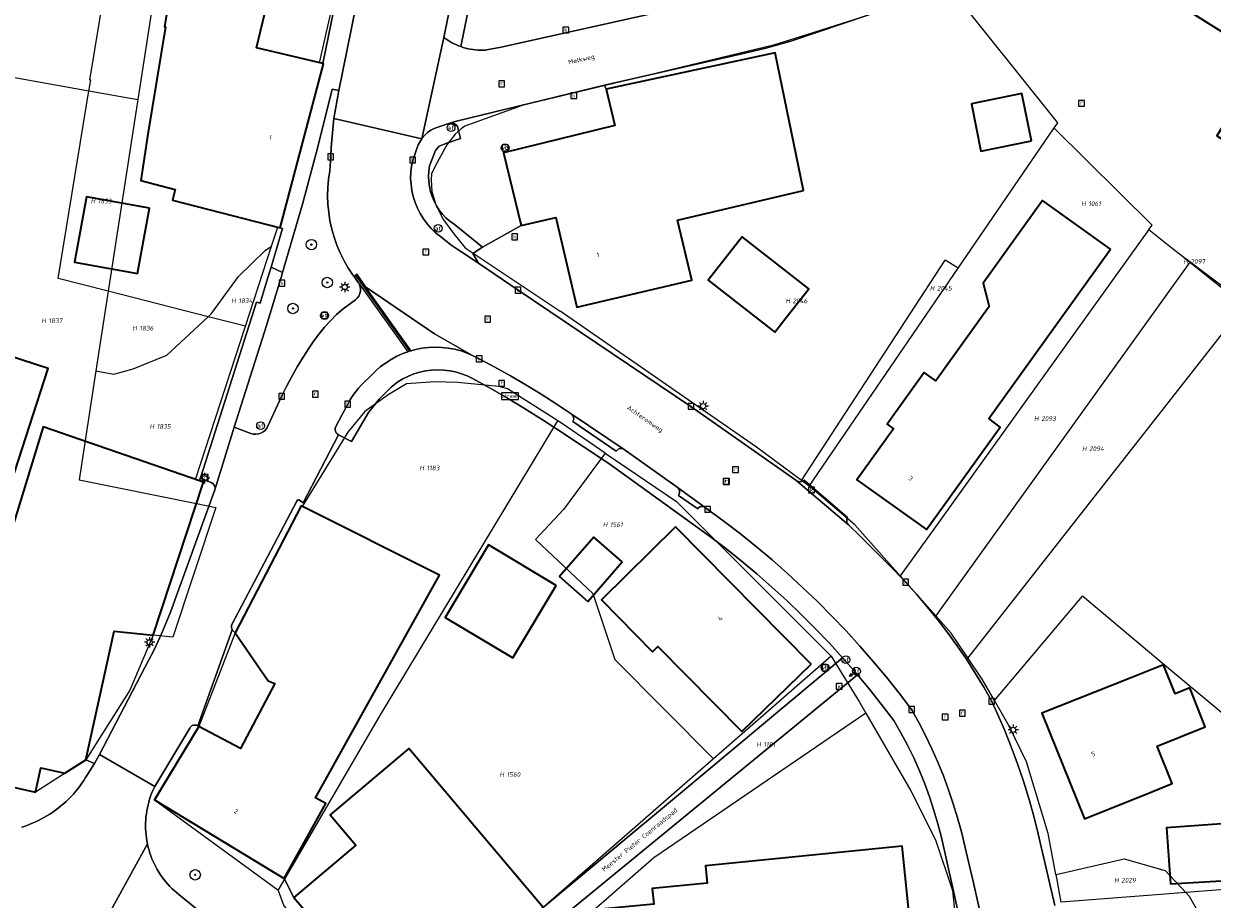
# Model space of a CAD drawing. Header units: metres. Extents: x 250001 to 257773, y 598992 to 609118.
# Tile 70 of 256: x 251465 to 251556, y 601452 to 601520. Entities that reach past the tile are written whole.
import ezdxf
from ezdxf.enums import TextEntityAlignment as Align
from ezdxf.lldxf.tags import DXFTag

# ---------------------------------------------------------------- set-up
doc = ezdxf.new("R2010")
doc.units = ezdxf.units.M
for name, color, linetype, lineweight in [('B-WE-GR-BOOM-S', 252, 'Continuous', 25), ('B-WE-KG-GRENS_PERCEEL-G', 150, 'KG-PERCEEL', 18), ('B-WE-KG-GRENS_PERCEEL-S', 150, 'Continuous', 25), ('B-WE-KL-ET_LS_OV_LICHTMAST-S', 252, 'Continuous', 25), ('B-WE-OG-BEBOUWING-GV', 1, 'Continuous', 35), ('B-WE-OG-BEBOUWING-T18', 7, 'Continuous', 18), ('B-WE-OG-TERREIN_ERF-GV', 7, 'Continuous', 18), ('B-WE-OG-TOPOGRAFIE-T18', 2, 'Continuous', 18), ('B-WE-RI-GWA_KOLK-S', 252, 'Continuous', 25), ('B-WE-RI-GWA_RIOOLPUT-S', 252, 'Continuous', 25), ('B-WE-VH-GOOT-G', 252, 'Continuous', 18), ('B-WE-VH-VERHARDING_GESLOTEN-GV', 252, 'Continuous', 18), ('B-WE-VH-VERHARDING_OPEN-GV', 252, 'Continuous', 18), ('B-WE-VH-VERHARDING_ROOSTER-GV', 252, 'Continuous', 18), ('B-WE-VW-AFSLUITPAAL-S', 252, 'Continuous', 25), ('B-WE-VW-BEWEGWIJZERING_DRAAGCONSTRUCTIE-S', 252, 'Continuous', 25), ('B-WE-VW-VERKEERSTEKEN_BORD-S', 252, 'Continuous', 25), ('B-WE-VW-VERKEERSTEKEN_DRAAGCONSTRUCTIE-S', 252, 'Continuous', 25), ('X-XX-AL-REFERENTIE-G', 7, 'Continuous', 18)]:
    doc.layers.add(name, color=color, linetype=linetype, lineweight=lineweight)
doc.styles.add('NLCS-ISO', font='NLCS-ISO.ttf')
doc.styles.add('NLCS-ISO-ANNOTATIEF-T18', font='NLCS-ISO.ttf', dxfattribs={"height": 1.8})
doc.styles.get("Standard").update_dxf_attribs({"font": 'NLCS-ISO.ttf'})
tags = doc.linetypes.add('KG-PERCEEL', pattern='A,5.5,-2,["P",Standard,S=1.8,R=0,X=-0.5,Y=-0.9],-2,5.5,-2,[5,NLCS.SHX,S=0.75,R=0,X=0,Y=0],-2', length=19).pattern_tags.tags
tags[6] = DXFTag(74, 10)

# ---------------------------------------------------------------- blocks, each defined once
blk = doc.blocks.new('SKG-PERCEELNUMMER-SO')
at = {"style": 'NLCS-ISO', "oblique": 10, "flags": 1}
blk.add_attdef('GEMEENTECODE', text='', height=1.8, dxfattribs=at).set_placement((0, 2.55), align=Align.MIDDLE_CENTER)
at = {"style": 'NLCS-ISO', "oblique": 10}
blk.add_attdef('SECTIE', text='', height=1.8, dxfattribs=at).set_placement((-0.5, 0), align=Align.MIDDLE_RIGHT)
blk.add_attdef('PERCEELNUMMER', text='', height=1.8, dxfattribs=at).set_placement((0.5, 0), align=Align.MIDDLE_LEFT)
blk = doc.blocks.new('BS2021-132-Xref-KAD-20210617')
at = {"layer": 'B-WE-KG-GRENS_PERCEEL-G', "flags": 128}
for points in [[(251477.09, 601534.895), (251473.819, 601513.687)], [(251470.063, 601514.357), (251470.197, 601515.176), (251470.138, 601515.186), (251473.224, 601534.046)], [(251484.101, 601502.406), (251484.576, 601503.87), (251484.77, 601503.82), (251488.09, 601516.45), (251487.798, 601516.519), (251490.92, 601530.283), (251491.279, 601531.801)], [(251536.336, 601522.206), (251524.771, 601518.511), (251522.708, 601517.878), (251503.369, 601513.234), (251498.979, 601511.652), (251498.685, 601511.446), (251498.24, 601511.023), (251497.586, 601510.209), (251496.696, 601508.57), (251496.398, 601507.963), (251496.392, 601507.516), (251496.444, 601506.624), (251496.731, 601505.591), (251497.325, 601504.43), (251498.117, 601503.357), (251498.988, 601502.289), (251506.299, 601497.399)], [(251536.336, 601522.206), (251544.554, 601511.904), (251544.28, 601511.503)], [(251460.92, 601461.52), (251461.825, 601490.134), (251461.175, 601515.943), (251470.063, 601514.357)], [(251471.545, 601498.944), (251467.702, 601499.928), (251470.063, 601514.357)], [(251470.063, 601514.357), (251473.819, 601513.687)], [(251473.819, 601513.687), (251471.545, 601498.944)], [(251536.914, 601500.722), (251544.243, 601511.449), (251544.28, 601511.503)], [(251544.28, 601511.503), (251551.835, 601504.033)], [(251551.583, 601503.681), (251551.835, 601504.033)], [(251551.583, 601503.681), (251534.832, 601480.346), (251532.463, 601477.034)], [(251551.583, 601503.681), (251553.371, 601502.254)], [(251479.227, 601496.979), (251479.497, 601497.231), (251481.552, 601500.079), (251483.617, 601502.083), (251484.101, 601502.406)], [(251482.1, 601496.245), (251484.101, 601502.406)], [(251553.371, 601502.254), (251554.176, 601501.649), (251554.761, 601501.21)], [(251553.371, 601502.254), (251554.158, 601501.626)], [(251524.855, 601484.375), (251535.919, 601501.325)], [(251536.914, 601500.722), (251535.919, 601501.325)], [(251554.158, 601501.626), (251554.731, 601501.169)], [(251525.448, 601483.934), (251536.914, 601500.722)], [(251554.731, 601501.169), (251535.637, 601474.579)], [(251554.731, 601501.169), (251558.91, 601497.835), (251537.662, 601470.722)], [(251554.731, 601501.169), (251554.761, 601501.21)], [(251554.761, 601501.21), (251581.236, 601481.32)], [(251471.545, 601498.944), (251470.598, 601492.802)], [(251479.227, 601496.979), (251471.545, 601498.944)], [(251470.598, 601492.802), (251471.964, 601492.549), (251473.463, 601492.978), (251476.056, 601494.021), (251479.227, 601496.979)], [(251482.1, 601496.245), (251479.227, 601496.979)], [(251524.855, 601484.375), (251521.391, 601486.948), (251506.299, 601497.399)], [(251478.268, 601484.444), (251482.1, 601496.245)], [(251470.598, 601492.802), (251469.306, 601484.424), (251478.328, 601482.598)], [(251506.113, 601488.973), (251502.245, 601491.426), (251501.584, 601491.598), (251498.418, 601491.915), (251496.657, 601491.962), (251494.481, 601491.821), (251493.067, 601490.959), (251491.279, 601489.674), (251489.96, 601488.093), (251486.462, 601482.374)], [(251484.619, 601452.809), (251492.479, 601466.339), (251506.113, 601488.973)], [(251506.415, 601488.781), (251506.113, 601488.973)], [(251509.774, 601486.487), (251506.415, 601488.781)], [(251509.774, 601486.487), (251506.547, 601482.129)], [(251509.774, 601486.487), (251515.245, 601482.751), (251527.143, 601470.864)], [(251478.268, 601484.444), (251478.87, 601484.24), (251478.328, 601482.598)], [(251525.448, 601483.934), (251524.855, 601484.375)], [(251532.463, 601477.034), (251528.961, 601480.965), (251525.722, 601483.73), (251525.448, 601483.934)], [(251479.81, 601482.298), (251476.516, 601472.307), (251474.99, 601472.47), (251473.201, 601468.225), (251469.82, 601462.88)], [(251486.462, 601482.374), (251486.39, 601482.41), (251481.3, 601472.65), (251478.51, 601465.43), (251475.11, 601459.79), (251484.594, 601452.876), (251484.619, 601452.809)], [(251478.328, 601482.598), (251479.81, 601482.298)], [(251506.547, 601482.129), (251504.399, 601479.837), (251508.808, 601475.679), (251510.51, 601470.607), (251518.109, 601462.946)], [(251534.761, 601474.453), (251532.463, 601477.034)], [(251539.7, 601467.444), (251546.473, 601475.459)], [(251565.363, 601459.654), (251552.762, 601470.196), (251546.473, 601475.459)], [(251535.196, 601473.965), (251534.761, 601474.453)], [(251535.637, 601474.579), (251535.196, 601473.965)], [(251537.662, 601470.722), (251536.381, 601472.634), (251535.196, 601473.965)], [(251527.143, 601470.864), (251518.109, 601462.946)], [(251527.143, 601470.864), (251529.315, 601467.304), (251529.807, 601466.457)], [(251539.7, 601467.444), (251538.768, 601469.073), (251537.662, 601470.722)], [(251544.438, 601454.059), (251543.835, 601457.214), (251542.173, 601462.715), (251540.837, 601465.457), (251539.7, 601467.444)], [(251529.807, 601466.457), (251513.516, 601455.327), (251494.536, 601438.761)], [(251529.807, 601466.457), (251533.284, 601460.496), (251535.169, 601456.718), (251536.489, 601452.823), (251537.089, 601446.687), (251537.656, 601442.553), (251537.877, 601441.211)], [(251469.82, 601462.88), (251465.95, 601460.38), (251460.92, 601461.52)], [(251518.109, 601462.946), (251505.006, 601451.504), (251493.496, 601441.785)], [(251544.441, 601454.044), (251549.681, 601455.25), (251552.836, 601454.343), (251554.422, 601452.656)], [(251544.441, 601454.044), (251544.438, 601454.059)], [(251544.848, 601451.916), (251544.441, 601454.044)], [(251484.619, 601452.809), (251485.056, 601451.625), (251493.496, 601441.785)], [(251560.736, 601453.157), (251554.422, 601452.656)], [(251554.422, 601452.656), (251552.495, 601452.503), (251544.848, 601451.916)], [(251554.422, 601452.656), (251554.671, 601452.391), (251557.083, 601448.131)]]:
    blk.add_lwpolyline(points, dxfattribs=at)
at = {"layer": 'B-WE-KG-GRENS_PERCEEL-S', "xscale": 0.2, "yscale": 0.2, "zscale": 0.2}
for p, values in [((251470.645, 601505.875), {'PERCEELNUMMER': '1833', 'SECTIE': 'H'}), ((251546.825, 601505.675), {'PERCEELNUMMER': '1061', 'SECTIE': 'H'}), ((251554.688, 601501.23), {'PERCEELNUMMER': '2097', 'SECTIE': 'H'}), ((251535.182, 601499.169), {'PERCEELNUMMER': '2045', 'SECTIE': 'H'}), ((251481.455, 601498.205), {'PERCEELNUMMER': '1834', 'SECTIE': 'H'}), ((251524.082, 601498.196), {'PERCEELNUMMER': '2046', 'SECTIE': 'H'}), ((251466.855, 601496.665), {'PERCEELNUMMER': '1837', 'SECTIE': 'H'}), ((251473.845, 601496.095), {'PERCEELNUMMER': '1836', 'SECTIE': 'H'}), ((251475.175, 601488.535), {'PERCEELNUMMER': '1835', 'SECTIE': 'H'}), ((251543.203, 601489.139), {'PERCEELNUMMER': '2093', 'SECTIE': 'H'}), ((251546.891, 601486.823), {'PERCEELNUMMER': '2094', 'SECTIE': 'H'}), ((251495.932, 601485.336), {'PERCEELNUMMER': '1183', 'SECTIE': 'H'}), ((251510.035, 601480.975), {'PERCEELNUMMER': '1561', 'SECTIE': 'H'}), ((251521.835, 601464.055), {'PERCEELNUMMER': '1181', 'SECTIE': 'H'}), ((251502.086, 601461.746), {'PERCEELNUMMER': '1560', 'SECTIE': 'H'}), ((251549.36, 601453.606), {'PERCEELNUMMER': '2029', 'SECTIE': 'H'})]:
    blk.add_blockref('SKG-PERCEELNUMMER-SO', p, dxfattribs=at).add_auto_attribs(values)
blk = doc.blocks.new('SIE-WEG_VERKEERSBORD-SO')
at = {"color": 0, "linetype": 'ByBlock', "lineweight": 18}
blk.add_lwpolyline([(-1.125, -1.125), (1.125, -1.125), (1.125, 1.125), (-1.125, 1.125)], close=True, dxfattribs=at)
at = {"color": 0, "linetype": 'ByBlock', "lineweight": 18, "style": 'NLCS-ISO'}
blk.add_text('vb', height=1.5, dxfattribs=at).set_placement((0, 0), align=Align.MIDDLE_CENTER)
blk = doc.blocks.new('SIE-WEG_VERKEERSBORD_STRAATNAAM-SO')
at = {"color": 0, "linetype": 'ByBlock', "lineweight": 18}
blk.add_lwpolyline([(-3.25, -1.25), (3.25, -1.25), (3.25, 1.25), (-3.25, 1.25)], close=True, dxfattribs=at)
at = {"color": 0, "linetype": 'ByBlock', "lineweight": 18, "style": 'NLCS-ISO'}
blk.add_text('straat', height=1.5, dxfattribs=at).set_placement((0, 0.15), align=Align.MIDDLE_CENTER)
blk = doc.blocks.new('SIE-WEG_VERKEERSBORD_WEGWIJZER-SO')
at = {"linetype": 'ByBlock', "lineweight": 18}
h = blk.add_hatch(color=0, dxfattribs=at)
h.dxf.hatch_style = 1
h.paths.add_polyline_path([(0.5, 1), (0, 2), (-0.5, 1)])
h = blk.add_hatch(color=0, dxfattribs=at)
h.dxf.hatch_style = 1
h.paths.add_polyline_path([(-1.38, -0.22), (-2, -1.15), (-0.88, -1.09)])
h = blk.add_hatch(color=0, dxfattribs=at)
h.dxf.hatch_style = 1
h.paths.add_polyline_path([(1.38, -0.22), (2, -1.15), (0.88, -1.09)])
at = {"color": 0, "linetype": 'ByBlock', "lineweight": 18}
for points in [[(-1.13, -0.65), (0, 0)], [(0, 1), (0, 0)], [(1.13, -0.65), (0, 0)]]:
    blk.add_lwpolyline(points, dxfattribs=at)
for points in [[(0.5, 1), (0, 2), (-0.5, 1)], [(-1.38, -0.22), (-2, -1.15), (-0.88, -1.09)], [(1.38, -0.22), (2, -1.15), (0.88, -1.09)]]:
    blk.add_lwpolyline(points, close=True, dxfattribs=at)
blk = doc.blocks.new('SIE-WEG_PAAL_VERKEERSBORD-SO')
at = {"color": 0, "linetype": 'ByBlock', "lineweight": 18}
blk.add_circle((0, 0), 1.5, dxfattribs=at)
at = {"color": 0, "linetype": 'ByBlock', "lineweight": 18, "style": 'NLCS-ISO'}
blk.add_text('vb', height=1.5, dxfattribs=at).set_placement((0, 0.13), align=Align.MIDDLE_CENTER)
blk = doc.blocks.new('SVW-AFSLUITPAAL-SO')
at = {"lineweight": 18}
blk.add_circle((0, 0), 1.5, dxfattribs=at)
at = {"lineweight": 18, "style": 'NLCS-ISO'}
blk.add_text('af', height=1.8, dxfattribs=at).set_placement((0, 0), align=Align.MIDDLE_CENTER)
blk = doc.blocks.new('SKL-ET_OV_LICHTMAST-SO')
at = {"color": 0, "linetype": 'ByBlock', "lineweight": 18}
for points in [[(-1.25, 0), (-2, 0)], [(-1.41, 1.41), (-0.88, 0.88)], [(0, 2), (0, 1.25)], [(0.88, 0.88), (1.41, 1.41)], [(2, 0), (1.25, 0)], [(-1.41, -1.41), (-0.88, -0.88)], [(0, -1.25), (0, -2)], [(0.88, -0.88), (1.41, -1.41)]]:
    blk.add_lwpolyline(points, dxfattribs=at)
blk.add_circle((0, 0), 1, dxfattribs=at)
blk = doc.blocks.new('SRI-KOLK-SO')
at = {"color": 0, "linetype": 'ByBlock', "lineweight": 18}
blk.add_lwpolyline([(-1.125, -1.125), (1.125, -1.125), (1.125, 1.125), (-1.125, 1.125)], close=True, dxfattribs=at)
at = {"color": 0, "linetype": 'ByBlock', "lineweight": 18, "style": 'NLCS-ISO'}
blk.add_text('k', height=1.5, dxfattribs=at).set_placement((0, 0), align=Align.MIDDLE_CENTER)
blk = doc.blocks.new('SRI-PUT_INSPECTIEPUT_RIOOLPUT-SO')
at = {"color": 0, "linetype": 'ByBlock', "lineweight": 18}
blk.add_lwpolyline([(-1.12, -1.12), (1.12, -1.12), (1.12, 1.12), (-1.12, 1.12)], close=True, dxfattribs=at)
at = {"color": 0, "linetype": 'ByBlock', "lineweight": 18, "style": 'NLCS-ISO'}
blk.add_text('r', height=1.5, dxfattribs=at).set_placement((0, 0.28), align=Align.MIDDLE_CENTER)
blk = doc.blocks.new('SGR-BOOM_01-SO')
at = {"linetype": 'ByBlock', "lineweight": 18}
h = blk.add_hatch(color=0, dxfattribs=at)
h.dxf.hatch_style = 1
edge = h.paths.add_edge_path()
edge.add_arc((0, 0), 0.25, 0, 360)
at = {"color": 0, "linetype": 'ByBlock', "lineweight": 18}
for radius in [2, 0.25]:
    blk.add_circle((0, 0), radius, dxfattribs=at)
blk = doc.blocks.new('BS2021-132-Xref-BGT-GRIJS-20210617-aangepast')
at = {"layer": 'B-WE-OG-BEBOUWING-GV', "flags": 128}
for points in [[(251564.678, 601523.364), (251567.824, 601528.372), (251554.494, 601536.781), (251547.199, 601525.224), (251560.481, 601516.843), (251556.799, 601510.902), (251564.665, 601505.936), (251572.441, 601518.487)], [(251483.739, 601520.989), (251485.119, 601520.66), (251486.89, 601530.88), (251478.01, 601532.329), (251475.877, 601519.297), (251475.937, 601519.287), (251474.586, 601511.037), (251474.057, 601507.463), (251476.69, 601506.76), (251476.48, 601505.939), (251484.769, 601503.819), (251488.089, 601516.449), (251488.057, 601516.457), (251482.95, 601517.67)], [(251525.019, 601506.699), (251522.829, 601517.29), (251509.839, 601514.5), (251510.519, 601511.689), (251501.94, 601509.599), (251503.309, 601504), (251505.97, 601504.626), (251507.597, 601497.704), (251516.423, 601499.78), (251515.331, 601504.42)], [(251542.559, 601510.516), (251541.823, 601514.158), (251537.927, 601513.37), (251538.663, 601509.728)], [(251474.715, 601505.341), (251469.867, 601506.214), (251468.96, 601501.175), (251473.808, 601500.302)], [(251548.64, 601502.17), (251543.41, 601505.93), (251538.829, 601499.56), (251539.29, 601497.76), (251535.19, 601492.05), (251534.299, 601492.689), (251531.45, 601488.709), (251531.929, 601488.359), (251529.119, 601484.43), (251534.489, 601480.589), (251540.149, 601488.489), (251539.26, 601489.14)], [(251522.735, 601501.23), (251520.301, 601503.137), (251517.688, 601499.801), (251522.803, 601495.795), (251523.682, 601496.918), (251525.416, 601499.131)], [(251466.923, 601492.983), (251461.535, 601494.735), (251457.823, 601483.316), (251463.211, 601481.564)], [(251478.557, 601484.347), (251466.549, 601488.5), (251462.443, 601475.168), (251462.079, 601475.239), (251461.399, 601467.56), (251462.258, 601467.368), (251460.92, 601461.52), (251465.95, 601460.38), (251466.359, 601462.26), (251468.209, 601461.849), (251469.819, 601462.879), (251472.013, 601472.787), (251474.989, 601472.469), (251478.869, 601484.239)], [(251497.019, 601477.089), (251486.39, 601482.41), (251481.299, 601472.65), (251483.839, 601468.959), (251484.35, 601468.76), (251481.72, 601463.739), (251478.51, 601465.43), (251475.651, 601460.689), (251475.109, 601459.79), (251485.079, 601453.75), (251488.279, 601459.506), (251487.491, 601459.944)], [(251525.6, 601470.239), (251515.168, 601480.807), (251509.47, 601475.182), (251513.413, 601471.187), (251513.817, 601471.587), (251520.269, 601465.05)], [(251506.005, 601476.301), (251500.804, 601479.413), (251497.46, 601473.823), (251502.661, 601470.711)], [(251511.079, 601478.106), (251508.898, 601480.012), (251506.243, 601476.974), (251508.424, 601475.068)], [(251553.603, 601467.952), (251552.709, 601470.183), (251550.13, 601469.15), (251543.359, 601466.459), (251546.619, 601458.329), (251551.812, 601460.41), (251553.381, 601461.039), (251552.22, 601463.935), (251555.921, 601465.418), (251554.726, 601468.402)], [(251505.005, 601451.503), (251494.665, 601463.748), (251488.616, 601458.64), (251490.592, 601456.3), (251485.82, 601452.27), (251494.26, 601442.43)], [(251566.153, 601458.646), (251562.843, 601461.277), (251560.377, 601458.175), (251552.938, 601457.632), (251553.252, 601453.328), (251562.363, 601453.878)], [(251534.17, 601440.93), (251532.619, 601456.239), (251517.48, 601454.719), (251517.6, 601453.369), (251513.38, 601452.969), (251513.5, 601451.76), (251509.709, 601451.4), (251510.44, 601441.739), (251514.799, 601442.069), (251514.989, 601439.479)]]:
    blk.add_lwpolyline(points, close=True, dxfattribs=at)
at = {"layer": 'B-WE-OG-TERREIN_ERF-GV', "flags": 128}
for points in [[(251500.183, 601525.211), (251498.665, 601517.765), (251498.846, 601517.703), (251499.03, 601517.65), (251499.216, 601517.604), (251499.404, 601517.565), (251499.593, 601517.535), (251499.783, 601517.512), (251499.974, 601517.498), (251500.165, 601517.491), (251500.357, 601517.492), (251500.548, 601517.502), (251500.649, 601517.51), (251501.649, 601517.709), (251516.765, 601521.05)], [(251462.443, 601475.168), (251466.549, 601488.5), (251478.557, 601484.347), (251478.631, 601484.578), (251482.95, 601498.109), (251483.239, 601498.01), (251483.828, 601500), (251484.065, 601500.803), (251484.94, 601503.76), (251484.769, 601503.819), (251476.48, 601505.939), (251476.69, 601506.76), (251474.057, 601507.463), (251474.586, 601511.037), (251475.937, 601519.287), (251475.877, 601519.297), (251478.01, 601532.329)], [(251483.739, 601520.989), (251482.95, 601517.67), (251488.057, 601516.457), (251491.428, 601533.05)], [(251564.678, 601523.364), (251572.441, 601518.487), (251564.665, 601505.936), (251556.799, 601510.902), (251560.481, 601516.843), (251547.199, 601525.224)], [(251532.019, 601520.869), (251524.049, 601518.18), (251522.119, 601517.65), (251520.179, 601517.189), (251509.72, 601514.8), (251509.839, 601514.5), (251522.829, 601517.29), (251525.019, 601506.699), (251515.331, 601504.42), (251516.423, 601499.78), (251507.597, 601497.704), (251505.97, 601504.626), (251503.309, 601504), (251500.334, 601502.337), (251499.588, 601501.85), (251500.011, 601501.087), (251503.061, 601499.018), (251516.362, 601490.075), (251524.439, 601484.386), (251524.511, 601484.335), (251524.624, 601484.288), (251524.745, 601484.273), (251524.866, 601484.289), (251524.979, 601484.336), (251525.076, 601484.41), (251528.395, 601481.522), (251528.357, 601481.41), (251528.346, 601481.292), (251528.362, 601481.175), (251528.405, 601481.064), (251528.473, 601480.967), (251529.366, 601480.096), (251530.252, 601479.218), (251531.132, 601478.333), (251532.005, 601477.442), (251532.871, 601476.544), (251533.719, 601475.612), (251534.54, 601474.656), (251535.334, 601473.677), (251536.101, 601472.676), (251536.838, 601471.654), (251537.547, 601470.612), (251538.226, 601469.55), (251538.875, 601468.47), (251539.493, 601467.371), (251539.909, 601466.471), (251540.47, 601465.184), (251540.995, 601463.882), (251541.484, 601462.567), (251541.937, 601461.238), (251542.353, 601459.898), (251542.731, 601458.546), (251543.072, 601457.185), (251543.224, 601456.52), (251544.336, 601451.663)], [(251558.42, 601448.15), (251562.383, 601453.443), (251562.363, 601453.878), (251553.252, 601453.328), (251552.938, 601457.632), (251560.377, 601458.175), (251562.843, 601461.277), (251566.153, 601458.646), (251566.487, 601458.924), (251587, 601486.318), (251590.04, 601490.378), (251597.246, 601500), (251604.356, 601509.495), (251615.679, 601502.392)], [(251536.951, 601451.033), (251536.516, 601452.988), (251536.074, 601454.94), (251535.622, 601456.891), (251535.357, 601457.943), (251535.055, 601458.985), (251534.717, 601460.015), (251534.344, 601461.034), (251533.936, 601462.039), (251533.494, 601463.029), (251533.017, 601464.004), (251532.507, 601464.961), (251531.963, 601465.9), (251531.026, 601467.132), (251530.061, 601468.342), (251529.176, 601469.404), (251494.597, 601441.036)]]:
    blk.add_lwpolyline(points, dxfattribs=at)
for points in [[(251510.519, 601511.689), (251509.839, 601514.5), (251509.72, 601514.8), (251498.32, 601512.02), (251497.825, 601511.881), (251497.959, 601511.886), (251498.09, 601511.861), (251498.212, 601511.807), (251498.319, 601511.726), (251498.404, 601511.623), (251498.642, 601510.692), (251497.522, 601510.32), (251496.993, 601510.103), (251496.718, 601509.77), (251496.265, 601508.579), (251496.207, 601508.187), (251496.185, 601507.791), (251496.198, 601507.396), (251496.247, 601507.003), (251496.331, 601506.616), (251496.45, 601506.238), (251496.603, 601505.872), (251496.788, 601505.522), (251497.004, 601505.19), (251497.249, 601504.879), (251497.521, 601504.592), (251497.818, 601504.33), (251498.138, 601504.096), (251500.334, 601502.337), (251503.309, 601504), (251501.94, 601509.599)], [(251542.559, 601510.516), (251538.663, 601509.728), (251537.927, 601513.37), (251541.823, 601514.158)], [(251474.715, 601505.341), (251473.808, 601500.302), (251468.96, 601501.175), (251469.867, 601506.214)], [(251539.26, 601489.14), (251540.149, 601488.489), (251534.489, 601480.589), (251529.119, 601484.43), (251531.929, 601488.359), (251531.45, 601488.709), (251534.299, 601492.689), (251535.19, 601492.05), (251539.29, 601497.76), (251538.829, 601499.56), (251543.41, 601505.93), (251548.64, 601502.17)], [(251522.735, 601501.23), (251525.416, 601499.131), (251523.682, 601496.918), (251522.803, 601495.795), (251517.688, 601499.801), (251520.301, 601503.137)], [(251466.923, 601492.983), (251463.211, 601481.564), (251457.823, 601483.316), (251461.535, 601494.735)], [(251489.267, 601487.888), (251486.541, 601482.664), (251486.26, 601482.866), (251486.23, 601482.881), (251486.197, 601482.887), (251486.164, 601482.884), (251486.132, 601482.873), (251486.104, 601482.854), (251486.062, 601482.775), (251481.047, 601473.29), (251481.034, 601473.21), (251481.029, 601473.128), (251481.034, 601473.047), (251481.047, 601472.964), (251481.069, 601472.888), (251481.299, 601472.65), (251486.39, 601482.41), (251497.019, 601477.089), (251487.491, 601459.944), (251488.279, 601459.506), (251485.079, 601453.75), (251485.82, 601452.27), (251490.592, 601456.3), (251488.616, 601458.64), (251494.665, 601463.748), (251505.005, 601451.503), (251515.404, 601460.176), (251528.029, 601470.723), (251527.009, 601471.84), (251525.94, 601472.96), (251524.846, 601474.055), (251523.728, 601475.126), (251522.587, 601476.172), (251521.422, 601477.191), (251520.235, 601478.185), (251519.026, 601479.151), (251517.796, 601480.091), (251515.94, 601481.428), (251510.054, 601485.669), (251506.167, 601488.257), (251504.873, 601489.097), (251503.565, 601489.915), (251502.243, 601490.71), (251500.908, 601491.482), (251499.56, 601492.231), (251499.141, 601492.43), (251498.707, 601492.594), (251498.261, 601492.723), (251497.806, 601492.814), (251497.345, 601492.868), (251496.882, 601492.885), (251496.418, 601492.863), (251495.958, 601492.804), (251495.505, 601492.707), (251495.06, 601492.574), (251494.628, 601492.405), (251494.212, 601492.201), (251493.813, 601491.964), (251493.312, 601491.546), (251492.835, 601491.099), (251492.386, 601490.626), (251491.964, 601490.128), (251491.572, 601489.606), (251490.266, 601487.366)], [(251515.168, 601480.807), (251525.6, 601470.239), (251520.269, 601465.05), (251513.817, 601471.587), (251513.413, 601471.187), (251509.47, 601475.182)], [(251500.804, 601479.413), (251506.005, 601476.301), (251502.661, 601470.711), (251497.46, 601473.823)], [(251508.898, 601480.012), (251511.079, 601478.106), (251508.424, 601475.068), (251506.243, 601476.974)], [(251553.603, 601467.952), (251554.726, 601468.402), (251555.921, 601465.418), (251552.22, 601463.935), (251553.381, 601461.039), (251551.812, 601460.41), (251546.619, 601458.329), (251543.359, 601466.459), (251550.13, 601469.15), (251552.709, 601470.183)], [(251514.989, 601439.479), (251514.799, 601442.069), (251510.44, 601441.739), (251509.709, 601451.4), (251513.5, 601451.76), (251513.38, 601452.969), (251517.6, 601453.369), (251517.48, 601454.719), (251532.619, 601456.239), (251534.17, 601440.93)]]:
    blk.add_lwpolyline(points, close=True, dxfattribs=at)
at = {"layer": 'B-WE-VH-GOOT-G', "flags": 128}
blk.add_lwpolyline([(251490.55, 601500.152), (251494.707, 601494.322)], dxfattribs=at)
at = {"layer": 'B-WE-VH-VERHARDING_GESLOTEN-GV', "flags": 128}
for points in [[(251492.249, 601529.06), (251489.269, 601514.39), (251488.902, 601512.243), (251495.654, 601510.67), (251497.35, 601518.469), (251499.1, 601527.057)], [(251516.765, 601521.05), (251501.649, 601517.709), (251500.649, 601517.51), (251500.548, 601517.502), (251500.357, 601517.492), (251500.165, 601517.491), (251499.974, 601517.498), (251499.783, 601517.512), (251499.593, 601517.535), (251499.404, 601517.565), (251499.216, 601517.604), (251499.03, 601517.65), (251498.846, 601517.703), (251498.665, 601517.765), (251498.494, 601517.826), (251498.32, 601517.897), (251498.148, 601517.975), (251497.981, 601518.06), (251497.817, 601518.152), (251497.657, 601518.251), (251497.501, 601518.357), (251497.35, 601518.469), (251495.654, 601510.67), (251495.689, 601510.723), (251495.883, 601510.95), (251496.103, 601511.151), (251496.346, 601511.323), (251496.609, 601511.465), (251496.887, 601511.573), (251497.825, 601511.881), (251498.32, 601512.02), (251509.72, 601514.8), (251520.179, 601517.189), (251522.119, 601517.65), (251524.049, 601518.18), (251532.019, 601520.869)]]:
    blk.add_lwpolyline(points, dxfattribs=at)
at = {"layer": 'B-WE-VH-VERHARDING_OPEN-GV', "flags": 128}
for points in [[(251499.1, 601527.057), (251497.35, 601518.469), (251497.501, 601518.357), (251497.657, 601518.251), (251497.817, 601518.152), (251497.981, 601518.06), (251498.148, 601517.975), (251498.32, 601517.897), (251498.494, 601517.826), (251498.665, 601517.765), (251500.183, 601525.211)], [(251491.428, 601533.05), (251488.057, 601516.457), (251488.089, 601516.449), (251484.769, 601503.819), (251484.94, 601503.76), (251484.065, 601500.803), (251484.96, 601500.386), (251486.48, 601505.64), (251487.649, 601509.939), (251488.779, 601514.5), (251489.269, 601514.39), (251492.249, 601529.06)], [(251544.336, 601451.663), (251543.224, 601456.52), (251543.072, 601457.185), (251542.731, 601458.546), (251542.353, 601459.898), (251541.937, 601461.238), (251541.484, 601462.567), (251540.995, 601463.882), (251540.47, 601465.184), (251539.909, 601466.471), (251539.493, 601467.371), (251538.875, 601468.47), (251538.226, 601469.55), (251537.547, 601470.612), (251536.838, 601471.654), (251536.101, 601472.676), (251535.334, 601473.677), (251534.54, 601474.656), (251533.719, 601475.612), (251532.871, 601476.544), (251532.005, 601477.442), (251531.132, 601478.333), (251530.252, 601479.218), (251529.366, 601480.096), (251528.473, 601480.967), (251524.439, 601484.386), (251516.362, 601490.075), (251503.061, 601499.018), (251500.011, 601501.087), (251498.734, 601501.953), (251497.896, 601502.521), (251497.091, 601503.14), (251496.724, 601503.44), (251496.383, 601503.769), (251496.071, 601504.125), (251495.789, 601504.506), (251495.54, 601504.909), (251495.325, 601505.331), (251495.145, 601505.77), (251495.003, 601506.222), (251494.898, 601506.684), (251494.832, 601507.153), (251494.805, 601507.626), (251494.817, 601508.1), (251494.869, 601508.571), (251494.959, 601509.036), (251495.392, 601510.208), (251495.525, 601510.475), (251495.654, 601510.67), (251488.902, 601512.243), (251488.858, 601511.989), (251488.683, 601509.997), (251488.656, 601509.279), (251488.589, 601508.215), (251488.492, 601507.575), (251488.435, 601506.931), (251488.417, 601506.285), (251488.438, 601505.639), (251488.499, 601504.995), (251488.598, 601504.356), (251488.736, 601503.725), (251488.913, 601503.103), (251489.126, 601502.493), (251489.377, 601501.896), (251489.663, 601501.317), (251489.984, 601500.756), (251490.339, 601500.215), (251490.452, 601500.069), (251490.655, 601500.24), (251491.343, 601499.274), (251496.632, 601495.656), (251499.514, 601494.018), (251499.621, 601493.971), (251500.069, 601493.735), (251501.285, 601493.089), (251502.487, 601492.419), (251503.675, 601491.724), (251504.849, 601491.005), (251506.007, 601490.262), (251507.151, 601489.495), (251511.217, 601486.754), (251515.303, 601483.865), (251517.379, 601482.339), (251517.471, 601482.27), (251517.653, 601482.151), (251518.923, 601481.218), (251520.173, 601480.257), (251521.401, 601479.268), (251522.607, 601478.253), (251523.791, 601477.212), (251524.952, 601476.145), (251526.089, 601475.053), (251527.201, 601473.936), (251528.289, 601472.795), (251529.351, 601471.63), (251530.388, 601470.442), (251531.398, 601469.232), (251532.381, 601467.999), (251533.337, 601466.746), (251533.885, 601465.753), (251534.404, 601464.744), (251534.892, 601463.721), (251535.35, 601462.683), (251535.777, 601461.633), (251536.173, 601460.57), (251536.537, 601459.496), (251536.87, 601458.412), (251537.17, 601457.319), (251537.641, 601455.367), (251538.093, 601453.41), (251538.526, 601451.45)], [(251538.526, 601451.45), (251538.093, 601453.41), (251537.641, 601455.367), (251537.17, 601457.319), (251536.87, 601458.412), (251536.537, 601459.496), (251536.173, 601460.57), (251535.777, 601461.633), (251535.35, 601462.683), (251534.892, 601463.721), (251534.404, 601464.744), (251533.885, 601465.753), (251533.337, 601466.746), (251532.381, 601467.999), (251531.398, 601469.232), (251530.388, 601470.442), (251529.351, 601471.63), (251528.289, 601472.795), (251527.201, 601473.936), (251526.089, 601475.053), (251524.952, 601476.145), (251523.791, 601477.212), (251522.607, 601478.253), (251521.401, 601479.268), (251520.173, 601480.257), (251518.923, 601481.218), (251517.653, 601482.151), (251517.471, 601482.27), (251517.379, 601482.339), (251517.27, 601482.375), (251517.154, 601482.376), (251517.044, 601482.341), (251516.951, 601482.273), (251516.884, 601482.179), (251515.398, 601483.22), (251515.457, 601483.325), (251515.486, 601483.441), (251515.485, 601483.562), (251515.452, 601483.678), (251515.39, 601483.781), (251515.303, 601483.865), (251511.217, 601486.754), (251511.114, 601486.809), (251511, 601486.834), (251510.883, 601486.826), (251510.774, 601486.785), (251510.68, 601486.715), (251510.609, 601486.622), (251507.27, 601488.903), (251507.321, 601489.003), (251507.343, 601489.113), (251507.335, 601489.224), (251507.299, 601489.33), (251507.236, 601489.423), (251507.151, 601489.495), (251506.007, 601490.262), (251504.849, 601491.005), (251503.675, 601491.724), (251502.487, 601492.419), (251501.285, 601493.089), (251500.069, 601493.735), (251499.621, 601493.971), (251499.514, 601494.018), (251499.156, 601494.174), (251498.677, 601494.34), (251498.186, 601494.47), (251497.688, 601494.562), (251497.183, 601494.616), (251496.677, 601494.632), (251496.17, 601494.61), (251495.666, 601494.549), (251495.169, 601494.45), (251494.842, 601494.359), (251494.707, 601494.322), (251494.68, 601494.314), (251494.585, 601494.28), (251494.203, 601494.142), (251493.741, 601493.933), (251493.295, 601493.691), (251492.87, 601493.415), (251492.466, 601493.108), (251492.164, 601492.84), (251491.868, 601492.566), (251491.577, 601492.286), (251491.291, 601492.001), (251491.01, 601491.711), (251490.803, 601491.489), (251490.607, 601491.257), (251490.424, 601491.015), (251490.253, 601490.764), (251490.097, 601490.504), (251489.961, 601490.249), (251489.508, 601489.401), (251489.039, 601488.524), (251488.999, 601488.405), (251488.991, 601488.28), (251489.017, 601488.157), (251489.075, 601488.046), (251489.16, 601487.954), (251489.267, 601487.888), (251490.266, 601487.366), (251491.572, 601489.606), (251491.964, 601490.128), (251492.386, 601490.626), (251492.835, 601491.099), (251493.312, 601491.546), (251493.813, 601491.964), (251494.212, 601492.201), (251494.628, 601492.405), (251495.06, 601492.574), (251495.505, 601492.707), (251495.958, 601492.804), (251496.418, 601492.863), (251496.882, 601492.885), (251497.345, 601492.868), (251497.806, 601492.814), (251498.261, 601492.723), (251498.707, 601492.594), (251499.141, 601492.43), (251499.56, 601492.231), (251500.908, 601491.482), (251502.243, 601490.71), (251503.565, 601489.915), (251504.873, 601489.097), (251506.167, 601488.257), (251510.054, 601485.669), (251515.94, 601481.428), (251517.796, 601480.091), (251519.026, 601479.151), (251520.235, 601478.185), (251521.422, 601477.191), (251522.587, 601476.172), (251523.728, 601475.126), (251524.846, 601474.055), (251525.94, 601472.96), (251527.009, 601471.84), (251528.029, 601470.723), (251528.052, 601470.697), (251529.07, 601469.531), (251529.176, 601469.404), (251530.061, 601468.342), (251531.026, 601467.132), (251531.963, 601465.9), (251532.507, 601464.961), (251533.017, 601464.004), (251533.494, 601463.029), (251533.936, 601462.039), (251534.344, 601461.034), (251534.717, 601460.015), (251535.055, 601458.985), (251535.357, 601457.943), (251535.622, 601456.891), (251536.074, 601454.94), (251536.516, 601452.988), (251536.951, 601451.033)], [(251494.26, 601442.43), (251485.82, 601452.27), (251485.079, 601453.75), (251475.109, 601459.79), (251475.651, 601460.689), (251478.51, 601465.43), (251478.438, 601465.489), (251478.336, 601465.534), (251478.227, 601465.553), (251478.116, 601465.544), (251478.01, 601465.508), (251477.917, 601465.447), (251477.842, 601465.364), (251477.808, 601465.307), (251475.12, 601460.831), (251474.973, 601460.501), (251474.884, 601460.286), (251474.803, 601460.068), (251474.729, 601459.848), (251474.663, 601459.625), (251474.604, 601459.4), (251474.553, 601459.173), (251474.51, 601458.944), (251474.475, 601458.714), (251474.448, 601458.483), (251474.429, 601458.251), (251474.417, 601458.019), (251474.414, 601457.786), (251474.419, 601457.554), (251474.431, 601457.322), (251474.452, 601457.09), (251474.481, 601456.859), (251474.517, 601456.629), (251474.562, 601456.401), (251474.57, 601456.363), (251474.623, 601456.138), (251474.683, 601455.914), (251474.751, 601455.693), (251474.826, 601455.474), (251474.909, 601455.258), (251475, 601455.045), (251475.098, 601454.835), (251475.203, 601454.628), (251475.315, 601454.426), (251475.434, 601454.227), (251475.56, 601454.033), (251475.692, 601453.843), (251475.831, 601453.658), (251475.976, 601453.477), (251476.128, 601453.302), (251476.285, 601453.132), (251476.448, 601452.968), (251476.617, 601452.809), (251476.791, 601452.657), (251476.97, 601452.51), (251480.399, 601449.719)], [(251471.029, 601449.969), (251474.562, 601456.401), (251474.517, 601456.629), (251474.481, 601456.859), (251474.452, 601457.09), (251474.431, 601457.322), (251474.419, 601457.554), (251474.414, 601457.786), (251474.417, 601458.019), (251474.429, 601458.251), (251474.448, 601458.483), (251474.475, 601458.714), (251474.51, 601458.944), (251474.553, 601459.173), (251474.604, 601459.4), (251474.663, 601459.625), (251474.729, 601459.848), (251474.803, 601460.068), (251474.884, 601460.286), (251474.973, 601460.501), (251475.12, 601460.831), (251470.862, 601463.274), (251470.5, 601462.579), (251469.94, 601461.739), (251469.806, 601461.511), (251469.665, 601461.287), (251469.517, 601461.068), (251469.363, 601460.853), (251469.202, 601460.642), (251469.035, 601460.437), (251468.862, 601460.237), (251468.683, 601460.043), (251468.498, 601459.853), (251468.308, 601459.67), (251468.112, 601459.492), (251467.911, 601459.32), (251467.704, 601459.155), (251467.493, 601458.995), (251467.277, 601458.843), (251467.057, 601458.696), (251466.832, 601458.557), (251466.603, 601458.424), (251466.37, 601458.299), (251466.133, 601458.18), (251465.894, 601458.069), (251465.65, 601457.965), (251465.404, 601457.869), (251465.155, 601457.779), (251464.903, 601457.698)], [(251464.903, 601457.698), (251465.155, 601457.779), (251465.404, 601457.869), (251465.65, 601457.965), (251465.894, 601458.069), (251466.133, 601458.18), (251466.37, 601458.299), (251466.603, 601458.424), (251466.832, 601458.557), (251467.057, 601458.696), (251467.277, 601458.843), (251467.493, 601458.995), (251467.704, 601459.155), (251467.911, 601459.32), (251468.112, 601459.492), (251468.308, 601459.67), (251468.498, 601459.853), (251468.683, 601460.043), (251468.862, 601460.237), (251469.035, 601460.437), (251469.202, 601460.642), (251469.363, 601460.853), (251469.517, 601461.068), (251469.665, 601461.287), (251469.806, 601461.511), (251469.94, 601461.739), (251470.5, 601462.579), (251469.819, 601462.879), (251468.209, 601461.849), (251466.359, 601462.26), (251465.95, 601460.38), (251460.92, 601461.52)], [(251480.399, 601449.719), (251476.97, 601452.51), (251476.791, 601452.657), (251476.617, 601452.809), (251476.448, 601452.968), (251476.285, 601453.132), (251476.128, 601453.302), (251475.976, 601453.477), (251475.831, 601453.658), (251475.692, 601453.843), (251475.56, 601454.033), (251475.434, 601454.227), (251475.315, 601454.426), (251475.203, 601454.628), (251475.098, 601454.835), (251475, 601455.045), (251474.909, 601455.258), (251474.826, 601455.474), (251474.751, 601455.693), (251474.683, 601455.914), (251474.623, 601456.138), (251474.57, 601456.363), (251474.562, 601456.401), (251471.029, 601449.969)]]:
    blk.add_lwpolyline(points, dxfattribs=at)
for points in [[(251488.902, 601512.243), (251489.269, 601514.39), (251488.779, 601514.5), (251487.649, 601509.939), (251486.48, 601505.64), (251484.96, 601500.386), (251484.848, 601500), (251484.799, 601499.829), (251483.709, 601496.3), (251481.222, 601488.474), (251482.516, 601487.993), (251482.705, 601487.946), (251482.899, 601487.934), (251483.092, 601487.957), (251483.278, 601488.015), (251483.449, 601488.107), (251483.602, 601488.228), (251483.729, 601488.375), (251483.827, 601488.543), (251484.881, 601490.846), (251485.259, 601491.618), (251485.66, 601492.378), (251486.083, 601493.125), (251486.529, 601493.86), (251486.997, 601494.58), (251487.368, 601495.132), (251487.766, 601495.665), (251488.19, 601496.178), (251488.639, 601496.669), (251489.112, 601497.137), (251489.608, 601497.58), (251490.551, 601498.269), (251490.697, 601498.406), (251490.812, 601498.569), (251490.893, 601498.752), (251490.937, 601498.946), (251490.941, 601499.146), (251490.906, 601499.343), (251490.833, 601499.529), (251490.795, 601499.588), (251490.725, 601499.697), (251490.452, 601500.069), (251490.339, 601500.215), (251489.984, 601500.756), (251489.663, 601501.317), (251489.377, 601501.896), (251489.126, 601502.493), (251488.913, 601503.103), (251488.736, 601503.725), (251488.598, 601504.356), (251488.499, 601504.995), (251488.438, 601505.639), (251488.417, 601506.285), (251488.435, 601506.931), (251488.492, 601507.575), (251488.589, 601508.215), (251488.656, 601509.279), (251488.683, 601509.997), (251488.858, 601511.989)], [(251498.642, 601510.692), (251498.404, 601511.623), (251498.319, 601511.726), (251498.212, 601511.807), (251498.09, 601511.861), (251497.959, 601511.886), (251497.825, 601511.881), (251496.887, 601511.573), (251496.609, 601511.465), (251496.346, 601511.323), (251496.103, 601511.151), (251495.883, 601510.95), (251495.689, 601510.723), (251495.654, 601510.67), (251495.525, 601510.475), (251495.392, 601510.208), (251494.959, 601509.036), (251494.869, 601508.571), (251494.817, 601508.1), (251494.805, 601507.626), (251494.832, 601507.153), (251494.898, 601506.684), (251495.003, 601506.222), (251495.145, 601505.77), (251495.325, 601505.331), (251495.54, 601504.909), (251495.789, 601504.506), (251496.071, 601504.125), (251496.383, 601503.769), (251496.724, 601503.44), (251497.091, 601503.14), (251497.896, 601502.521), (251498.734, 601501.953), (251500.011, 601501.087), (251499.588, 601501.85), (251500.334, 601502.337), (251498.138, 601504.096), (251497.818, 601504.33), (251497.521, 601504.592), (251497.249, 601504.879), (251497.004, 601505.19), (251496.788, 601505.522), (251496.603, 601505.872), (251496.45, 601506.238), (251496.331, 601506.616), (251496.247, 601507.003), (251496.198, 601507.396), (251496.185, 601507.791), (251496.207, 601508.187), (251496.265, 601508.579), (251496.718, 601509.77), (251496.993, 601510.103), (251497.522, 601510.32)], [(251483.709, 601496.3), (251484.799, 601499.829), (251484.848, 601500), (251484.96, 601500.386), (251484.065, 601500.803), (251483.828, 601500), (251483.239, 601498.01), (251482.95, 601498.109), (251478.631, 601484.578), (251479.447, 601484.229), (251479.464, 601484.222), (251479.581, 601484.149), (251479.674, 601484.047), (251479.736, 601483.924), (251479.763, 601483.788), (251479.753, 601483.651), (251481.222, 601488.474)], [(251489.267, 601487.888), (251489.16, 601487.954), (251489.075, 601488.046), (251489.017, 601488.157), (251488.991, 601488.28), (251488.999, 601488.405), (251489.039, 601488.524), (251489.508, 601489.401), (251489.961, 601490.249), (251490.097, 601490.504), (251490.253, 601490.764), (251490.424, 601491.015), (251490.607, 601491.257), (251490.803, 601491.489), (251491.01, 601491.711), (251491.291, 601492.001), (251491.577, 601492.286), (251491.868, 601492.566), (251492.164, 601492.84), (251492.466, 601493.108), (251492.87, 601493.415), (251493.295, 601493.691), (251493.741, 601493.933), (251494.203, 601494.142), (251494.585, 601494.28), (251494.68, 601494.314), (251494.707, 601494.322), (251494.842, 601494.359), (251495.169, 601494.45), (251495.666, 601494.549), (251496.17, 601494.61), (251496.677, 601494.632), (251497.183, 601494.616), (251497.688, 601494.562), (251498.186, 601494.47), (251498.677, 601494.34), (251499.156, 601494.174), (251499.514, 601494.018), (251496.632, 601495.656), (251491.343, 601499.274), (251490.655, 601500.24), (251490.452, 601500.069), (251490.725, 601499.697), (251490.795, 601499.588), (251490.833, 601499.529), (251490.906, 601499.343), (251490.941, 601499.146), (251490.937, 601498.946), (251490.893, 601498.752), (251490.812, 601498.569), (251490.697, 601498.406), (251490.551, 601498.269), (251489.608, 601497.58), (251489.112, 601497.137), (251488.639, 601496.669), (251488.19, 601496.178), (251487.766, 601495.665), (251487.368, 601495.132), (251486.997, 601494.58), (251486.529, 601493.86), (251486.083, 601493.125), (251485.66, 601492.378), (251485.259, 601491.618), (251484.881, 601490.846), (251483.827, 601488.543), (251483.729, 601488.375), (251483.602, 601488.228), (251483.449, 601488.107), (251483.278, 601488.015), (251483.092, 601487.957), (251482.899, 601487.934), (251482.705, 601487.946), (251482.516, 601487.993), (251481.222, 601488.474), (251479.753, 601483.651), (251476.333, 601474.24), (251476.035, 601473.49), (251475.72, 601472.747), (251475.389, 601472.012), (251475.04, 601471.284), (251474.675, 601470.565), (251470.862, 601463.274), (251475.12, 601460.831), (251477.808, 601465.307), (251477.842, 601465.364), (251477.917, 601465.447), (251478.01, 601465.508), (251478.116, 601465.544), (251478.227, 601465.553), (251478.336, 601465.534), (251478.438, 601465.489), (251481.069, 601472.888), (251481.047, 601472.964), (251481.034, 601473.047), (251481.029, 601473.128), (251481.034, 601473.21), (251481.047, 601473.29), (251486.062, 601482.775), (251486.104, 601482.854), (251486.132, 601482.873), (251486.164, 601482.884), (251486.197, 601482.887), (251486.23, 601482.881), (251486.26, 601482.866), (251486.541, 601482.664)], [(251507.151, 601489.495), (251507.236, 601489.423), (251507.299, 601489.33), (251507.335, 601489.224), (251507.343, 601489.113), (251507.321, 601489.003), (251507.27, 601488.903), (251510.609, 601486.622), (251510.68, 601486.715), (251510.774, 601486.785), (251510.883, 601486.826), (251511, 601486.834), (251511.114, 601486.809), (251511.217, 601486.754)], [(251479.753, 601483.651), (251479.763, 601483.788), (251479.736, 601483.924), (251479.674, 601484.047), (251479.581, 601484.149), (251479.464, 601484.222), (251479.447, 601484.229), (251478.631, 601484.578), (251478.557, 601484.347), (251478.869, 601484.239), (251474.989, 601472.469), (251472.013, 601472.787), (251469.819, 601462.879), (251470.5, 601462.579), (251470.862, 601463.274), (251474.675, 601470.565), (251475.04, 601471.284), (251475.389, 601472.012), (251475.72, 601472.747), (251476.035, 601473.49), (251476.333, 601474.24)], [(251515.303, 601483.865), (251515.39, 601483.781), (251515.452, 601483.678), (251515.485, 601483.562), (251515.486, 601483.441), (251515.457, 601483.325), (251515.398, 601483.22), (251516.884, 601482.179), (251516.951, 601482.273), (251517.044, 601482.341), (251517.154, 601482.376), (251517.27, 601482.375), (251517.379, 601482.339)], [(251524.439, 601484.386), (251528.473, 601480.967), (251528.405, 601481.064), (251528.362, 601481.175), (251528.346, 601481.292), (251528.357, 601481.41), (251528.395, 601481.522), (251525.076, 601484.41), (251524.979, 601484.336), (251524.866, 601484.289), (251524.745, 601484.273), (251524.624, 601484.288), (251524.511, 601484.335)], [(251484.35, 601468.76), (251483.839, 601468.959), (251481.299, 601472.65), (251481.069, 601472.888), (251478.438, 601465.489), (251478.51, 601465.43), (251481.72, 601463.739)], [(251529.176, 601469.404), (251529.07, 601469.531), (251528.052, 601470.697), (251528.029, 601470.723), (251515.404, 601460.176), (251505.005, 601451.503), (251494.26, 601442.43), (251494.597, 601441.036)]]:
    blk.add_lwpolyline(points, close=True, dxfattribs=at)
at = {"layer": 'B-WE-VH-VERHARDING_ROOSTER-GV', "flags": 128}
blk.add_lwpolyline([(251491.343, 601499.274), (251490.655, 601500.24), (251490.55, 601500.152), (251490.452, 601500.069), (251490.726, 601499.696), (251490.795, 601499.588), (251494.585, 601494.28), (251494.68, 601494.314), (251494.842, 601494.359)], close=True, dxfattribs=at)
at = {"layer": 'B-WE-GR-BOOM-S', "xscale": 0.2, "yscale": 0.2, "zscale": 0.2}
for p in [(251487.17, 601502.53), (251488.39, 601499.61), (251485.75, 601497.61), (251478.23, 601454.02)]:
    blk.add_blockref('SGR-BOOM_01-SO', p, dxfattribs=at)
at = {"layer": 'B-WE-KL-ET_LS_OV_LICHTMAST-S', "xscale": 0.2, "yscale": 0.2, "zscale": 0.2}
for p in [(251489.73, 601499.26), (251517.3, 601490.1), (251478.96, 601484.55), (251474.731, 601471.918), (251541.15, 601465.18)]:
    blk.add_blockref('SKL-ET_OV_LICHTMAST-SO', p, dxfattribs=at)
at = {"layer": 'B-WE-RI-GWA_KOLK-S', "xscale": 0.2, "yscale": 0.2, "zscale": 0.2}
for p in [(251506.74, 601519.05), (251507.35, 601513.99), (251488.656, 601509.279), (251494.959, 601509.036), (251502.8, 601503.13), (251484.91, 601499.56), (251503.061, 601499.018), (251500.069, 601493.735), (251484.881, 601490.846), (251489.961, 601490.249), (251516.362, 601490.075), (251525.633, 601483.641), (251517.653, 601482.151), (251532.871, 601476.544), (251527.76, 601468.53), (251539.493, 601467.371), (251533.337, 601466.746)]:
    blk.add_blockref('SRI-KOLK-SO', p, dxfattribs=at)
at = {"layer": 'B-WE-RI-GWA_RIOOLPUT-S', "xscale": 0.2, "yscale": 0.2, "zscale": 0.2}
for p in [(251501.8, 601514.9), (251546.4, 601513.4), (251495.966, 601501.964), (251500.723, 601496.788), (251487.469, 601491.019), (251501.81, 601491.851), (251479, 601484.6), (251519.792, 601485.203), (251519.055, 601484.308), (251519.1, 601484.3), (251537.23, 601466.459), (251535.915, 601466.166)]:
    blk.add_blockref('SRI-PUT_INSPECTIEPUT_RIOOLPUT-SO', p, dxfattribs=at)
at = {"layer": 'B-WE-VW-AFSLUITPAAL-S', "xscale": 0.2, "yscale": 0.2, "zscale": 0.2}
for p in [(251497.913, 601511.526), (251496.921, 601503.783), (251483.262, 601488.588), (251528.278, 601470.58), (251529.09, 601469.695)]:
    blk.add_blockref('SVW-AFSLUITPAAL-SO', p, dxfattribs=at)
at = {"layer": 'B-WE-VW-BEWEGWIJZERING_DRAAGCONSTRUCTIE-S', "xscale": 0.2, "yscale": 0.2, "zscale": 0.2}
blk.add_blockref('SIE-WEG_VERKEERSBORD_WEGWIJZER-SO', (251528.926, 601469.549), dxfattribs=at)
at = {"layer": 'B-WE-VW-VERKEERSTEKEN_BORD-S', "xscale": 0.2, "yscale": 0.2, "zscale": 0.2}
for name, p in [('SIE-WEG_VERKEERSBORD-SO', (251502.07, 601509.97)), ('SIE-WEG_VERKEERSBORD-SO', (251488.18, 601497.07)), ('SIE-WEG_VERKEERSBORD_STRAATNAAM-SO', (251502.451, 601490.865)), ('SIE-WEG_VERKEERSBORD-SO', (251526.68, 601469.96))]:
    blk.add_blockref(name, p, dxfattribs=at)
at = {"layer": 'B-WE-VW-VERKEERSTEKEN_DRAAGCONSTRUCTIE-S', "xscale": 0.2, "yscale": 0.2, "zscale": 0.2}
for p in [(251502.07, 601509.97), (251488.18, 601497.07), (251526.68, 601469.96)]:
    blk.add_blockref('SIE-WEG_PAAL_VERKEERSBORD-SO', p, dxfattribs=at)
at = {"layer": 'B-WE-OG-BEBOUWING-T18', "style": 'NLCS-ISO-ANNOTATIEF-T18'}
for s, rotation, p in [('1', 345.3, (251484.011, 601510.77)), ('1', 13.2, (251509.217, 601501.737)), ('3', 324.5, (251533.258, 601484.543)), ('4', 44.6, (251518.605, 601473.767)), ('5', 21.8, (251547.309, 601463.324)), ('2', 328.8, (251481.389, 601458.908))]:
    blk.add_text(s, height=0.36, rotation=rotation, dxfattribs=at).set_placement(p, align=Align.MIDDLE)
at = {"layer": 'B-WE-OG-TOPOGRAFIE-T18', "style": 'NLCS-ISO-ANNOTATIEF-T18'}
for s, rotation, p in [('Melkweg', 13.1, (251507.947, 601516.74)), ('Achteromweg', 325.4, (251512.806, 601489.076)), ('Meester Pieter Coenraadspad', 39.6, (251512.446, 601456.691))]:
    blk.add_text(s, height=0.36, rotation=rotation, dxfattribs=at).set_placement(p, align=Align.MIDDLE)

msp = doc.modelspace()

# ---------------------------------------------------------------- block references
at = {"layer": 'X-XX-AL-REFERENTIE-G'}
for name in ['BS2021-132-Xref-BGT-GRIJS-20210617-aangepast', 'BS2021-132-Xref-KAD-20210617']:
    msp.add_blockref(name, (0, 0), dxfattribs=at)

doc.saveas('drawing.dxf')
